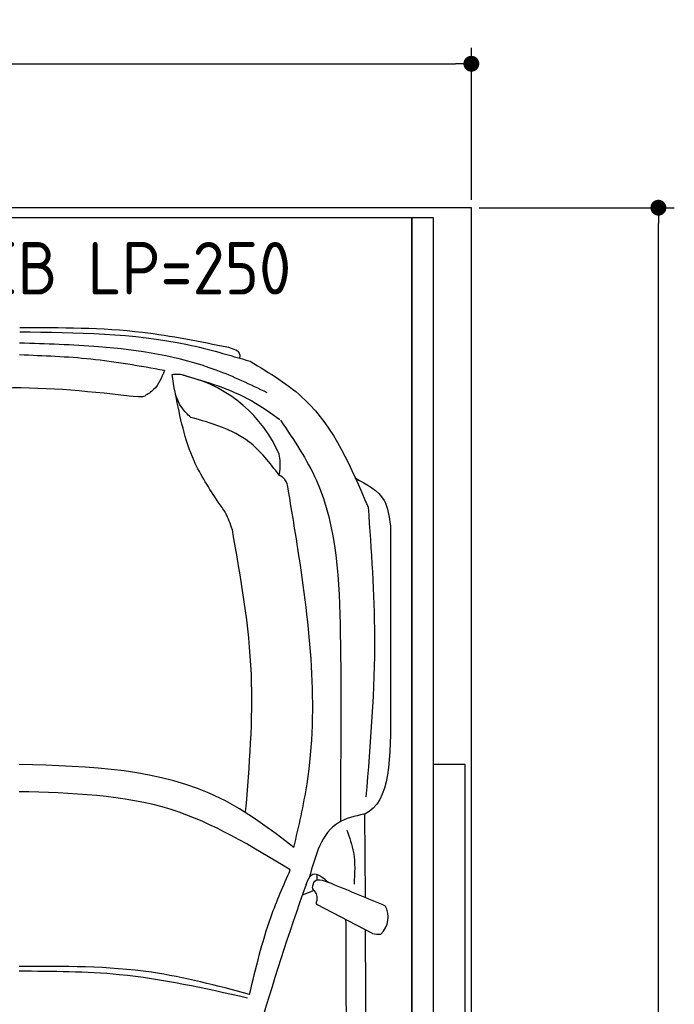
# Model space of a CAD drawing. Header units: millimetres. Extents: x -20 to 3311, y -1009 to 5673.
# Tile 3 of 3: x 1664 to 3311, y 3196 to 5673. Entities that reach past the tile are written whole.
import ezdxf

# ---------------------------------------------------------------- set-up
doc = ezdxf.new("R2010")
doc.units = ezdxf.units.MM
for name, color, linetype in [('4', 3, 'Continuous'), ('5', 3, 'Continuous'), ('Car', 10, 'Continuous')]:
    doc.layers.add(name, color=color, linetype=linetype)
doc.styles.get("Standard").update_dxf_attribs({"font": 'ISOCP.SHX'})
doc.dimstyles.new('GEN-ISO', dxfattribs={"dimscale": 20, "dimtxt": 3.5, "dimasz": 2, "dimexe": 2, "dimexo": 1, "dimgap": 1.5, "dimtad": 1, "dimdec": 1, "dimdsep": 46, "dimtxsty": 'STANDARD', "dimblk": 'PUNKT', "dimcen": 2, "dimclrd": 256, "dimclre": 256, "dimclrt": 2, "dimadec": 0, "dimazin": 0, "dimtp": 0.1, "dimtm": 0.1, "dimtfac": 0.71, "dimtdec": 1, "dimtmove": 2, "dimatfit": 3, "dimldrblk": 'PUNKT', "dimfxl": 1, "dimtolj": 1, "dimarcsym": 0})

# ---------------------------------------------------------------- blocks, each defined once
blk = doc.blocks.new('PUNKT')
at = {"layer": '4', "color": 0, "linetype": 'ByBlock'}
blk.add_line((-0.5, 0), (-1, 0), dxfattribs=at)
at = {"layer": '4', "color": 0, "linetype": 'ByBlock', "const_width": 0.5}
blk.add_lwpolyline([(-0.25, 0, 1), (0.25, 0, 1)], format="xyb", close=True, dxfattribs=at)
blk = doc.blocks.new('*D3')
at = {"layer": '5', "lineweight": -2}
for p, q in [((0, 5220), (0, 5602.1)), ((2800, 5220), (2800, 5602.1)), ((40, 5562.1), (2760, 5562.1))]:
    blk.add_line(p, q, dxfattribs=at)
at = {"layer": 'DEFPOINTS', "color": 0}
for p in [(2800, 5562.1), (0, 5200), (2800, 5200)]:
    blk.add_point(p, dxfattribs=at)
at = {"layer": '5', "lineweight": -2, "xscale": 40, "yscale": 40, "zscale": 40, "rotation": 180}
blk.add_blockref('PUNKT', (0, 5562.1), dxfattribs=at)
at = {"layer": '5', "lineweight": -2, "xscale": 40, "yscale": 40, "zscale": 40}
blk.add_blockref('PUNKT', (2800, 5562.1), dxfattribs=at)
at = {"layer": '5', "color": 2, "insert": (1400, 5627.1), "char_height": 70, "attachment_point": 5}
blk.add_mtext('280', dxfattribs=at)
blk = doc.blocks.new('*D6')
at = {"layer": '5', "lineweight": -2}
for p, q in [((2820, 5200), (3310.6, 5200)), ((3270.6, 40), (3270.6, 5160)), ((2770, 0), (3310.6, 0))]:
    blk.add_line(p, q, dxfattribs=at)
at = {"layer": 'DEFPOINTS', "color": 0}
for p in [(2800, 5200), (3270.6, 5200), (2750, 0)]:
    blk.add_point(p, dxfattribs=at)
at = {"layer": '5', "lineweight": -2, "xscale": 40, "yscale": 40, "zscale": 40}
for p, rotation in [((3270.6, 5200), 90), ((3270.6, 0), 270)]:
    blk.add_blockref('PUNKT', p, dxfattribs=dict(at, rotation=rotation))
at = {"layer": '5', "color": 2, "insert": (3205.6, 2600), "char_height": 70, "attachment_point": 5, "rotation": 90}
blk.add_mtext('\\A1;520', dxfattribs=at)

msp = doc.modelspace()

# ---------------------------------------------------------------- linework, layer by layer
msp.add_line((2650, 5174.91), (150, 5174.91))
msp.add_lwpolyline([(2800, 5200), (2750, 5200), (2750, 5200), (50, 5200), (50, 5200), (0, 5200), (0, 650), (50, 650), (50, 0), (2750, 0), (2750, 650), (2800, 650)], close=True)
for points in [[(150, 30), (2650, 30), (2650, 5174.91)], [(2705, 5174.91), (2650, 5174.91), (2650, 30), (2677.5, 30)], [(2705, 250), (2705, 5174.91)], [(2705, 3799.63), (2784, 3799.63), (2784, 1091.5), (2705, 1091.5)]]:
    msp.add_lwpolyline(points)
at = {"layer": 'Car'}
for p, q in [((2470.44, 3691.77), (2470.83, 3655.77)), ((2533.62, 3466.14), (2531.65, 3674.36)), ((2411.79, 3507.55), (2412.49, 3522.57)), ((2404.63, 3482.04), (2374.68, 3470.63)), ((2551.35, 3374.19), (2411.37, 3447.35))]:
    msp.add_line(p, q, dxfattribs=at)
for centre, radius, start, end in [((2004.48, 4445.69), 339.38, 23.26593, 75.55597), ((8220.72, 1414.14), 6197.21, 160.355167, 164.006031), ((2532.4, 3415.41), 58.46, 313.10202, 29.1823), ((2565.79, 3427.96), 55.62, 254.91043, 276.76527)]:
    msp.add_arc(centre, radius, start, end, dxfattribs=at)
for points, knots in [([(1663.83, 4887.57), (1806.18, 4886.29), (2003.35, 4884.5), (2191.39, 4829.01), (2243.67, 4813.58)], [0, 0, 0, 0, 423.4928418, 586.5833763, 586.5833763, 586.5833763, 586.5833763]), ([(2189.59, 4847.94), (2117.48, 4862.68), (1944.3, 4898.09), (1767.33, 4897.86), (1664.05, 4897.73)], [0, 0, 0, 0, 220.2894534, 529.0699843, 529.0699843, 529.0699843, 529.0699843]), ([(2286.34, 4734.47), (2244.2, 4754.75), (2111.2, 4818.75), (1896.43, 4852.42), (1729.89, 4857.33), (1663.71, 4859.28)], [0, 0, 0, 0, 139.9486404, 441.7007564, 640.6521216, 640.6521216, 640.6521216, 640.6521216]), ([(2217.77, 4821.21), (2218.07, 4824.52), (2219.42, 4839.44), (2202.64, 4844.22), (2189.59, 4847.94)], [0, 0, 0, 0, 9.4355672, 42.5072931, 42.5072931, 42.5072931, 42.5072931]), ([(2027.95, 4790.3), (1966.32, 4801.27), (1845.79, 4822.72), (1723.46, 4827.24), (1663.68, 4829.45)], [0, 0, 0, 0, 187.5262556, 366.7655398, 366.7655398, 366.7655398, 366.7655398]), ([(2243.67, 4813.58), (2292.62, 4784.09), (2432.71, 4699.69), (2497.9, 4546.25), (2540.31, 4446.42)], [0, 0, 0, 0, 168.365537, 481.9023638, 481.9023638, 481.9023638, 481.9023638]), ([(2027.95, 4790.3), (2020.85, 4772.54), (2010.22, 4745.93), (1986.43, 4731.09), (1978.52, 4726.16)], [0, 0, 0, 0, 55.1960491, 82.6743953, 82.6743953, 82.6743953, 82.6743953]), ([(2047.33, 4780.43), (2052.05, 4781.08), (2066.33, 4783.05), (2079.98, 4777.83), (2089.13, 4774.34)], [0, 0, 0, 0, 14.1183333, 42.7794359, 42.7794359, 42.7794359, 42.7794359]), ([(2094.13, 4672.57), (2085.94, 4680.39), (2056.49, 4708.53), (2051.17, 4750.29), (2047.33, 4780.43)], [0, 0, 0, 0, 33.4316052, 120.1693208, 120.1693208, 120.1693208, 120.1693208]), ([(2073.17, 4779.77), (2133.5, 4762.02), (2221.22, 4736.22), (2295.2, 4683.55), (2318.3, 4667.1)], [0, 0, 0, 0, 186.5227216, 271.2276863, 271.2276863, 271.2276863, 271.2276863]), ([(1393.44, 4726.23), (1470.91, 4735.6), (1659.39, 4758.41), (1848.37, 4737.18), (1959.68, 4724.67)], [0, 0, 0, 0, 233.3943149, 567.891299, 567.891299, 567.891299, 567.891299]), ([(1978.52, 4726.16), (1976.58, 4725.37), (1970.58, 4722.95), (1964.08, 4723.97), (1959.68, 4724.67)], [0, 0, 0, 0, 6.2040973, 19.1847556, 19.1847556, 19.1847556, 19.1847556]), ([(2163.05, 4459.58), (2140.92, 4493.29), (2086.66, 4575.94), (2067.39, 4673.37), (2055.98, 4731.06)], [0, 0, 0, 0, 120.0031783, 294.2157687, 294.2157687, 294.2157687, 294.2157687]), ([(2316.8, 4526.97), (2293.31, 4557.81), (2237.02, 4631.7), (2146.73, 4657.52), (2094.13, 4672.57)], [0, 0, 0, 0, 113.6549716, 272.306786, 272.306786, 272.306786, 272.306786]), ([(2319.64, 4665.83), (2353.04, 4616.37), (2460.25, 4457.59), (2473.8, 4108.43), (2471.6, 3835.48), (2470.44, 3691.77)], [0, 0, 0, 0, 177.0434798, 568.3902132, 1003.585748, 1003.585748, 1003.585748, 1003.585748]), ([(2316.8, 4526.97), (2318.33, 4537.76), (2320.84, 4555.44), (2317.54, 4572.93), (2316.26, 4579.74)], [0, 0, 0, 0, 32.3883593, 53.0782664, 53.0782664, 53.0782664, 53.0782664]), ([(2339.24, 4492.22), (2337.63, 4500.92), (2334.86, 4515.89), (2322.12, 4523.7), (2316.8, 4526.97)], [0, 0, 0, 0, 25.0784399, 43.1020179, 43.1020179, 43.1020179, 43.1020179]), ([(2507.54, 4519.97), (2536.72, 4504.32), (2586.6, 4477.57), (2593.39, 4422.73), (2596.21, 4399.97)], [0, 0, 0, 0, 92.1890334, 157.5803825, 157.5803825, 157.5803825, 157.5803825]), ([(2353.61, 3590.6), (2365.99, 3643.71), (2423.33, 3889.75), (2388.28, 4198.37), (2347.53, 4442.59), (2339.24, 4492.22)], [0, 0, 0, 0, 163.2605713, 756.2228172, 907.4390255, 907.4390255, 907.4390255, 907.4390255]), ([(2198.82, 4389.62), (2193.84, 4404.17), (2185.24, 4429.25), (2169.62, 4450.61), (2163.05, 4459.58)], [0, 0, 0, 0, 45.7898489, 78.965923, 78.965923, 78.965923, 78.965923]), ([(2540.31, 4446.42), (2548.17, 4337.97), (2565.77, 4095.08), (2545.9, 3852.27), (2534.9, 3717.88)], [0, 0, 0, 0, 325.7557226, 729.5213164, 729.5213164, 729.5213164, 729.5213164]), ([(2232.17, 3680.44), (2241.79, 3795.97), (2261.59, 4033.74), (2220.14, 4268.78), (2198.82, 4389.62)], [0, 0, 0, 0, 346.2479994, 712.6055914, 712.6055914, 712.6055914, 712.6055914]), ([(2353.61, 3590.6), (2293.81, 3636.05), (2095.68, 3786.68), (1840.68, 3794.15), (1662.64, 3799.36)], [0, 0, 0, 0, 221.9805368, 735.5404903, 735.5404903, 735.5404903, 735.5404903]), ([(2344.6, 3534.18), (2247.36, 3593.32), (2038.55, 3720.34), (1793.5, 3727.13), (1662.57, 3730.75)], [0, 0, 0, 0, 335.6578726, 720.7665859, 720.7665859, 720.7665859, 720.7665859]), ([(2529.78, 3674.08), (2506.71, 3668.92), (2430.29, 3651.83), (2407.91, 3570.86), (2392.28, 3514.34)], [0, 0, 0, 0, 67.7242349, 224.3316277, 224.3316277, 224.3316277, 224.3316277]), ([(2531.65, 3674.36), (2531.42, 3674.29), (2530.81, 3674.12), (2530.18, 3674.09), (2529.78, 3674.08)], [0, 0, 0, 0, 0.7157941, 1.8958435, 1.8958435, 1.8958435, 1.8958435]), ([(2486.54, 3634.01), (2493.37, 3615.33), (2509.37, 3571.59), (2506.53, 3524.9), (2504.9, 3498.14)], [0, 0, 0, 0, 59.065939, 138.3898169, 138.3898169, 138.3898169, 138.3898169]), ([(2242.06, 3220.85), (2257.79, 3286.93), (2283.37, 3394.32), (2327.59, 3495.33), (2344.6, 3534.18)], [0, 0, 0, 0, 203.2133467, 330.2395326, 330.2395326, 330.2395326, 330.2395326]), ([(2384.22, 3497.57), (2389.11, 3508.62), (2401.35, 3536.28), (2426.42, 3514.85), (2441.48, 3501.98)], [0, 0, 0, 0, 30.3325988, 75.9562062, 75.9562062, 75.9562062, 75.9562062]), ([(2400.74, 3489.02), (2401.74, 3495.69), (2405.12, 3518.12), (2434.24, 3504.88), (2447.38, 3500.33)], [0, 0, 0, 0, 17.6737612, 59.3906544, 59.3906544, 59.3906544, 59.3906544]), ([(2404.63, 3482.04), (2403.17, 3483.28), (2400.93, 3485.18), (2400.79, 3488.03), (2400.74, 3489.02)], [0, 0, 0, 0, 5.3936357, 8.285754, 8.285754, 8.285754, 8.285754]), ([(2412.17, 3459.51), (2412.12, 3464.66), (2412.04, 3473.13), (2406.71, 3479.53), (2404.63, 3482.04)], [0, 0, 0, 0, 14.8396852, 24.3889735, 24.3889735, 24.3889735, 24.3889735]), ([(2411.37, 3447.35), (2410.9, 3448.79), (2409.56, 3452.86), (2412.46, 3456.85), (2412.17, 3459.51)], [0, 0, 0, 0, 4.4179874, 12.4309043, 12.4309043, 12.4309043, 12.4309043]), ([(2382.01, 837.72), (2403.51, 1053.98), (2488.22, 1906.01), (2486.47, 2762.97), (2485.16, 3402.41)], [0, 0, 0, 0, 651.7606985, 2567.8765597, 2567.8765597, 2567.8765597, 2567.8765597]), ([(2532.99, 3383.78), (2534.52, 3034.1), (2536.35, 2468.62), (2533.57, 1903.15), (2532.17, 1687.37)], [30.8675023, 30.8675023, 30.8675023, 30.8675023, 135.7738464, 200.5104278, 200.5104278, 200.5104278, 200.5104278]), ([(2236.99, 3211.68), (2129.9, 3235.65), (1940.43, 3278.07), (1746.46, 3278.67), (1662.11, 3278.93)], [0, 0, 0, 0, 327.9588467, 580.2944516, 580.2944516, 580.2944516, 580.2944516]), ([(2242.06, 3220.85), (2160.14, 3242.52), (1970.4, 3292.73), (1773.83, 3291.71), (1662.13, 3291.13)], [0, 0, 0, 0, 253.1812978, 586.4098038, 586.4098038, 586.4098038, 586.4098038])]:
    msp.add_open_spline(points, degree=3, knots=knots, dxfattribs=at)
for points in [[(2596.21, 4399.97), (2596.28, 4246.7), (2596.34, 4093.43), (2596.4, 3940.16)], [(2596.4, 3940.16), (2597.04, 3821.3), (2597.68, 3702.43), (2531.65, 3674.36)], [(2447.38, 3500.33), (2492.73, 3481.53), (2538.08, 3462.72), (2583.44, 3443.91)], [(2485.16, 3402.41), (2484.71, 3404.62), (2484.25, 3406.82), (2483.79, 3409.01)]]:
    msp.add_open_spline(points, degree=3, dxfattribs=at)

# ---------------------------------------------------------------- texts
msp.add_text('2061 EB LP=250', height=132).set_placement((1190.22, 4981.72))

# ---------------------------------------------------------------- dimensions: what is measured, and where the dimension line sits
at = {"layer": '5'}
dim = msp.add_linear_dim(base=(2800, 5562.06), p1=(0, 5200), p2=(2800, 5200), dimstyle='GEN-ISO', override={"dimlfac": 0.1, "dimtolj": 0}, dxfattribs=at)
dim.commit()
dim.dimension.update_dxf_attribs({"geometry": '*D3', "text_midpoint": (1400, 5627.06)})
dim = msp.add_linear_dim(base=(3270.6, 5200), p1=(2750, 0), p2=(2800, 5200), angle=270, dimstyle='GEN-ISO', override={"dimlfac": 0.1}, dxfattribs=at)
dim.commit()
dim.dimension.update_dxf_attribs({"geometry": '*D6', "text_midpoint": (3205.6, 2600)})

doc.saveas('drawing.dxf')
